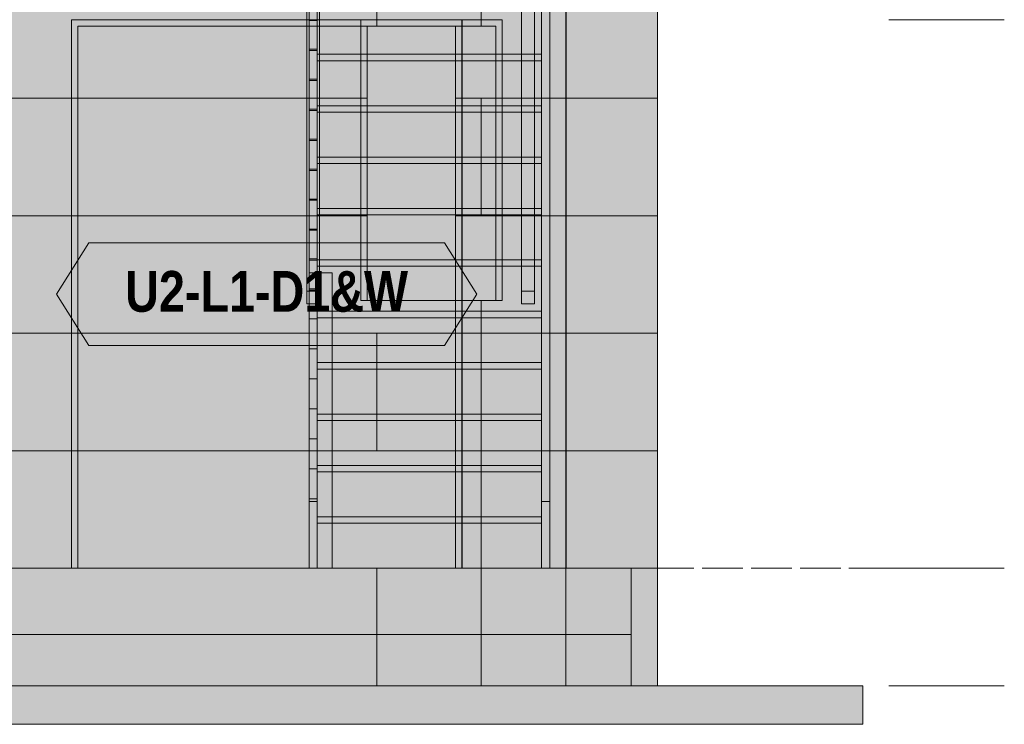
# Model space of a CAD drawing. Header units: millimetres. Extents: x 17 to 413, y 4 to 292.
# Tile 22 of 58: x 194 to 224, y 72 to 94. Entities that reach past the tile are written whole.
import ezdxf
from ezdxf.enums import TextEntityAlignment as Align

# ---------------------------------------------------------------- set-up
doc = ezdxf.new("R2010")
doc.units = ezdxf.units.MM
doc.linetypes.add('DASHED', pattern=[1.524, 1.27, -0.254])
for name, color, linetype in [('FILL-C_DDC89D', 7, 'Continuous'), ('FILL-C_DEC89D', 7, 'Continuous'), ('FILL-EPS', 7, 'Continuous'), ('FILL-LIGHT', 7, 'Continuous'), ('FILL-TIMBER', 7, 'Continuous'), ('FILL-WHITE', 7, 'Continuous'), ('LINE-C_2E8C94', 7, 'Continuous'), ('LINE-C_337880', 7, 'Continuous'), ('LINE-INK', 7, 'Continuous'), ('LINE-STEEL', 7, 'Continuous'), ('LINE-STEEL-DASH', 7, 'DASHED'), ('LINE-STEEL_GREY', 7, 'Continuous'), ('LINE-TEAL_DK', 7, 'Continuous'), ('LINE-TIMBER_DK', 7, 'Continuous'), ('TEXT-TEAL_DK', 7, 'Continuous')]:
    doc.layers.add(name, color=color, linetype=linetype)
doc.styles.add('OpenSansCondensed-Bold', font='OpenSansCondensed-Bold.ttf')

msp = doc.modelspace()

# ---------------------------------------------------------------- hatches: boundary and pattern name
at = {"layer": 'FILL-C_DDC89D', "true_color": 0xddc89d}
h = msp.add_hatch(color=9, dxfattribs=at)
h.dxf.hatch_style = 1
h.paths.add_polyline_path([(202.568, 98.427), (202.824, 98.427), (202.824, 79.141), (202.568, 79.141)])
h = msp.add_hatch(color=9, dxfattribs=at)
h.dxf.hatch_style = 1
h.paths.add_polyline_path([(209.808, 98.427), (210.064, 98.427), (210.064, 79.141), (209.808, 79.141)])
at = {"layer": 'FILL-C_DEC89D', "true_color": 0xdec89d}
h = msp.add_hatch(color=31, dxfattribs=at)
h.dxf.hatch_style = 1
h.paths.add_polyline_path([(202.496, 104.901), (202.896, 104.901), (202.896, 85.687), (202.496, 85.687)])
h = msp.add_hatch(color=31, dxfattribs=at)
h.dxf.hatch_style = 1
h.paths.add_polyline_path([(209.184, 104.901), (209.584, 104.901), (209.584, 85.687), (209.184, 85.687)])
h = msp.add_hatch(color=31, dxfattribs=at)
h.dxf.hatch_style = 1
h.paths.add_polyline_path([(202.496, 85.287), (202.496, 104.501), (202.896, 104.501), (202.896, 85.287)])
h = msp.add_hatch(color=31, dxfattribs=at)
h.dxf.hatch_style = 1
h.paths.add_polyline_path([(209.184, 85.287), (209.184, 104.501), (209.584, 104.501), (209.584, 85.287)])
h = msp.add_hatch(color=31, dxfattribs=at)
h.dxf.hatch_style = 1
h.paths.add_polyline_path([(202.568, 77.061), (202.568, 95.471), (202.824, 95.471), (202.824, 77.061)])
h = msp.add_hatch(color=31, dxfattribs=at)
h.dxf.hatch_style = 1
h.paths.add_polyline_path([(209.808, 77.061), (209.808, 95.471), (210.064, 95.471), (210.064, 77.061)])
at = {"layer": 'FILL-EPS', "true_color": 0xccffff}
h = msp.add_hatch(color=7, dxfattribs=at)
h.dxf.hatch_style = 1
h.paths.add_polyline_path([(210.57, 99.019), (210.571, 99.006), (213.416, 99.006), (213.416, 77.061), (210.571, 77.061), (210.569, 77.061), (210.569, 99.006), (210.569, 99.006), (210.569, 99.019)])
h = msp.add_hatch(color=7, dxfattribs=at)
h.dxf.hatch_style = 1
h.paths.add_polyline_path([(115.431, 99.006), (210.569, 99.006), (210.569, 77.061), (179.228, 77.061), (179.228, 93.933), (171.064, 93.933), (171.064, 77.061), (154.932, 77.061), (154.932, 93.933), (146.768, 93.933), (146.768, 77.061), (115.431, 77.061)])
h.paths.add_polyline_path([(208.382, 93.933), (204.378, 93.933), (204.378, 85.395), (208.382, 85.395)], flags=0)
h.paths.add_polyline_path([(192.277, 85.395), (192.277, 93.933), (184.433, 93.933), (184.433, 85.395)], flags=0)
h.paths.add_polyline_path([(141.562, 85.395), (141.562, 93.933), (133.718, 93.933), (133.718, 85.395)], flags=0)
h.paths.add_polyline_path([(121.618, 93.933), (117.614, 93.933), (117.614, 85.395), (121.618, 85.395)], flags=0)
h = msp.add_hatch(color=7, dxfattribs=at)
h.dxf.hatch_style = 1
h.paths.add_polyline_path([(115.431, 77.061), (115.431, 99.006), (210.569, 99.006), (210.569, 77.061), (179.428, 77.061), (179.428, 94.133), (170.864, 94.133), (170.864, 77.061), (155.132, 77.061), (155.132, 94.133), (146.568, 94.133), (146.568, 77.061)])
h.paths.add_polyline_path([(208.582, 85.395), (208.582, 94.133), (204.178, 94.133), (204.178, 85.395)], flags=0)
h.paths.add_polyline_path([(192.477, 85.395), (192.477, 94.133), (184.233, 94.133), (184.233, 85.395)], flags=0)
h.paths.add_polyline_path([(141.762, 94.133), (133.518, 94.133), (133.518, 85.395), (141.762, 85.395)], flags=0)
h.paths.add_polyline_path([(121.818, 94.133), (117.414, 94.133), (117.414, 85.395), (121.818, 85.395)], flags=0)
h = msp.add_hatch(color=7, dxfattribs=at)
h.dxf.hatch_style = 1
h.paths.add_polyline_path([(115.431, 99.006), (210.569, 99.006), (210.569, 77.061), (207.332, 77.061), (207.332, 94.133), (195.168, 94.133), (195.168, 77.061), (130.836, 77.061), (130.836, 94.133), (118.672, 94.133), (118.672, 77.061), (115.431, 77.061)])
h.paths.add_polyline_path([(171.7, 94.133), (171.7, 82.957), (186.704, 82.957), (186.704, 94.133)], flags=0)
h.paths.add_polyline_path([(139.3, 94.133), (139.3, 82.957), (154.304, 82.957), (154.304, 94.133)], flags=0)
h = msp.add_hatch(color=7, dxfattribs=at)
h.dxf.hatch_style = 1
h.paths.add_polyline_path([(115.431, 99.006), (210.569, 99.006), (210.569, 77.061), (207.132, 77.061), (207.132, 93.933), (195.368, 93.933), (195.368, 77.061), (130.636, 77.061), (130.636, 93.933), (118.872, 93.933), (118.872, 77.061), (115.431, 77.061)])
h.paths.add_polyline_path([(171.9, 82.957), (186.504, 82.957), (186.504, 93.933), (171.9, 93.933)], flags=0)
h.paths.add_polyline_path([(139.5, 82.957), (154.104, 82.957), (154.104, 93.933), (139.5, 93.933)], flags=0)
h = msp.add_hatch(color=7, dxfattribs=at)
h.dxf.hatch_style = 1
h.paths.add_polyline_path([(210.569, 99.006), (213.416, 99.006), (213.416, 77.061), (210.569, 77.061)])
h = msp.add_hatch(color=7, dxfattribs=at)
h.dxf.hatch_style = 1
h.paths.add_polyline_path([(210.57, 77.048), (210.569, 77.048), (210.569, 99.006), (210.571, 99.006), (213.416, 99.006), (213.416, 77.061), (210.571, 77.061), (210.57, 77.048)])
h = msp.add_hatch(color=7, dxfattribs=at)
h.dxf.hatch_style = 1
h.paths.add_polyline_path([(210.569, 77.061), (210.569, 99.006), (213.416, 99.006), (213.416, 77.061)])
h = msp.add_hatch(color=7, dxfattribs=at)
h.dxf.hatch_style = 1
h.paths.add_polyline_path([(210.571, 99.006), (213.416, 99.006), (213.416, 77.061), (210.571, 77.061)])
h = msp.add_hatch(color=7, dxfattribs=at)
h.dxf.hatch_style = 1
h.paths.add_polyline_path([(210.571, 77.061), (210.571, 99.006), (213.416, 99.006), (213.416, 77.061)])
h = msp.add_hatch(color=7, dxfattribs=at)
h.dxf.hatch_style = 1
h.paths.add_polyline_path([(195.168, 94.133), (207.332, 94.133), (207.332, 77.061), (207.132, 77.061), (207.132, 93.933), (195.368, 93.933), (195.368, 77.061), (195.168, 77.061)])
h = msp.add_hatch(color=7, dxfattribs=at)
h.dxf.hatch_style = 1
h.paths.add_polyline_path([(204.178, 94.133), (208.582, 94.133), (208.582, 85.395), (208.382, 85.395), (208.382, 93.933), (204.378, 93.933), (204.378, 85.395), (204.178, 85.395)])
h = msp.add_hatch(color=7, dxfattribs=at)
h.dxf.hatch_style = 1
h.paths.add_polyline_path([(115.431, 73.403), (115.431, 77.061), (210.569, 77.061), (210.569, 73.403)])
h = msp.add_hatch(color=7, dxfattribs=at)
h.dxf.hatch_style = 1
h.paths.add_polyline_path([(115.431, 77.061), (210.569, 77.061), (210.569, 73.403), (115.431, 73.403)])
h = msp.add_hatch(color=7, dxfattribs=at)
h.dxf.hatch_style = 1
h.paths.add_polyline_path([(115.431, 73.403), (115.431, 77.061), (210.569, 77.061), (210.569, 73.403)])
h = msp.add_hatch(color=7, dxfattribs=at)
h.dxf.hatch_style = 1
h.paths.add_polyline_path([(115.431, 77.061), (210.569, 77.061), (210.569, 73.403), (115.431, 73.403)])
h = msp.add_hatch(color=7, dxfattribs=at)
h.dxf.hatch_style = 1
h.paths.add_polyline_path([(210.569, 73.403), (210.569, 77.061), (213.416, 77.061), (213.416, 73.403)])
h = msp.add_hatch(color=7, dxfattribs=at)
h.dxf.hatch_style = 1
h.paths.add_polyline_path([(210.569, 77.061), (212.603, 77.061), (212.603, 73.403), (210.569, 73.403)])
h = msp.add_hatch(color=7, dxfattribs=at)
h.dxf.hatch_style = 1
h.paths.add_polyline_path([(210.569, 73.403), (210.569, 77.061), (212.603, 77.061), (212.603, 73.403)])
h = msp.add_hatch(color=7, dxfattribs=at)
h.dxf.hatch_style = 1
h.paths.add_polyline_path([(210.569, 77.061), (213.416, 77.061), (213.416, 73.403), (210.569, 73.403)])
h = msp.add_hatch(color=7, dxfattribs=at)
h.dxf.hatch_style = 1
h.paths.add_polyline_path([(212.603, 77.061), (213.416, 77.061), (213.416, 73.403), (212.603, 73.403)])
h = msp.add_hatch(color=7, dxfattribs=at)
h.dxf.hatch_style = 1
h.paths.add_polyline_path([(212.603, 73.403), (212.603, 77.061), (213.416, 77.061), (213.416, 73.403)])
h = msp.add_hatch(color=7, dxfattribs=at)
h.dxf.hatch_style = 1
h.paths.add_polyline_path([(212.603, 77.061), (213.416, 77.061), (213.416, 73.403), (212.603, 73.403)])
h = msp.add_hatch(color=7, dxfattribs=at)
h.dxf.hatch_style = 1
h.paths.add_polyline_path([(212.603, 73.403), (212.603, 77.061), (213.416, 77.061), (213.416, 73.403)])
at = {"layer": 'FILL-EPS', "true_color": 0xc0f0f0}
h = msp.add_hatch(color=254, dxfattribs=at)
h.dxf.hatch_style = 1
h.paths.add_polyline_path([(213.416, 77.061), (213.416, 77.061), (213.416, 77.073), (213.418, 77.073), (213.418, 77.061), (213.423, 77.061), (213.423, 73.403), (213.423, 73.39), (213.418, 73.39), (213.418, 73.403), (213.416, 73.403), (213.416, 77.061)])
h = msp.add_hatch(color=254, dxfattribs=at)
h.dxf.hatch_style = 1
h.paths.add_polyline_path([(213.416, 77.061), (213.416, 77.061), (213.416, 77.073), (213.42, 77.073), (213.421, 77.073), (213.423, 77.073), (213.423, 73.403), (213.423, 73.39), (213.419, 73.39), (213.417, 73.39), (213.416, 73.39), (213.416, 73.4), (213.416, 73.402), (213.416, 77.061)])
h = msp.add_hatch(color=254, dxfattribs=at)
h.dxf.hatch_style = 1
h.paths.add_polyline_path([(213.416, 73.403), (213.416, 77.061), (213.423, 77.061), (213.423, 73.403)])
at = {"layer": 'FILL-LIGHT', "true_color": 0xdbdbde}
h = msp.add_hatch(color=254, dxfattribs=at)
h.dxf.hatch_style = 1
h.paths.add_polyline_path([(113.397, 77.061), (212.603, 77.061), (212.603, 75.003), (113.397, 75.003)])
h = msp.add_hatch(color=254, dxfattribs=at)
h.dxf.hatch_style = 1
h.paths.add_polyline_path([(113.397, 75.003), (113.397, 77.061), (212.603, 77.061), (212.603, 75.003)])
h = msp.add_hatch(color=254, dxfattribs=at)
h.dxf.hatch_style = 1
h.paths.add_polyline_path([(106.184, 73.403), (219.816, 73.403), (219.816, 72.203), (106.184, 72.203)])
h = msp.add_hatch(color=254, dxfattribs=at)
h.dxf.hatch_style = 1
h.paths.add_polyline_path([(106.184, 72.203), (106.184, 73.403), (219.816, 73.403), (219.816, 72.203)])
at = {"layer": 'FILL-TIMBER', "true_color": 0xedd6a8}
h = msp.add_hatch(color=41, dxfattribs=at)
h.dxf.hatch_style = 1
h.paths.add_polyline_path([(202.568, 99.708), (202.824, 99.708), (202.824, 93.218), (202.568, 93.218)])
h = msp.add_hatch(color=41, dxfattribs=at)
h.dxf.hatch_style = 1
h.paths.add_polyline_path([(202.568, 93.218), (202.568, 99.708), (202.824, 99.708), (202.824, 93.218)])
h = msp.add_hatch(color=41, dxfattribs=at)
h.dxf.hatch_style = 1
h.paths.add_polyline_path([(202.568, 98.775), (202.824, 98.775), (202.824, 92.285), (202.568, 92.285)])
h = msp.add_hatch(color=41, dxfattribs=at)
h.dxf.hatch_style = 1
h.paths.add_polyline_path([(202.568, 92.285), (202.568, 98.775), (202.824, 98.775), (202.824, 92.285)])
h = msp.add_hatch(color=41, dxfattribs=at)
h.dxf.hatch_style = 1
h.paths.add_polyline_path([(202.568, 97.843), (202.824, 97.843), (202.824, 91.352), (202.568, 91.352)])
h = msp.add_hatch(color=41, dxfattribs=at)
h.dxf.hatch_style = 1
h.paths.add_polyline_path([(202.568, 91.352), (202.568, 97.843), (202.824, 97.843), (202.824, 91.352)])
h = msp.add_hatch(color=41, dxfattribs=at)
h.dxf.hatch_style = 1
h.paths.add_polyline_path([(202.568, 96.91), (202.824, 96.91), (202.824, 90.42), (202.568, 90.42)])
h = msp.add_hatch(color=41, dxfattribs=at)
h.dxf.hatch_style = 1
h.paths.add_polyline_path([(202.568, 90.42), (202.568, 96.91), (202.824, 96.91), (202.824, 90.42)])
h = msp.add_hatch(color=41, dxfattribs=at)
h.dxf.hatch_style = 1
h.paths.add_polyline_path([(202.568, 95.977), (202.824, 95.977), (202.824, 89.487), (202.568, 89.487)])
h = msp.add_hatch(color=41, dxfattribs=at)
h.dxf.hatch_style = 1
h.paths.add_polyline_path([(202.568, 89.487), (202.568, 95.977), (202.824, 95.977), (202.824, 89.487)])
h = msp.add_hatch(color=41, dxfattribs=at)
h.dxf.hatch_style = 1
h.paths.add_polyline_path([(202.568, 95.044), (202.824, 95.044), (202.824, 88.554), (202.568, 88.554)])
h = msp.add_hatch(color=41, dxfattribs=at)
h.dxf.hatch_style = 1
h.paths.add_polyline_path([(202.568, 88.554), (202.568, 95.044), (202.824, 95.044), (202.824, 88.554)])
h = msp.add_hatch(color=41, dxfattribs=at)
h.dxf.hatch_style = 1
h.paths.add_polyline_path([(202.824, 94.461), (209.808, 94.461), (209.808, 93.061), (202.824, 93.061)])
h = msp.add_hatch(color=41, dxfattribs=at)
h.dxf.hatch_style = 1
h.paths.add_polyline_path([(202.824, 93.061), (202.824, 94.461), (209.808, 94.461), (209.808, 92.861), (202.824, 92.861)])
h = msp.add_hatch(color=41, dxfattribs=at)
h.dxf.hatch_style = 1
h.paths.add_polyline_path([(202.568, 94.112), (202.824, 94.112), (202.824, 87.621), (202.568, 87.621)])
h = msp.add_hatch(color=41, dxfattribs=at)
h.dxf.hatch_style = 1
h.paths.add_polyline_path([(202.568, 87.621), (202.568, 94.112), (202.824, 94.112), (202.824, 87.621)])
h = msp.add_hatch(color=41, dxfattribs=at)
h.dxf.hatch_style = 1
h.paths.add_polyline_path([(202.568, 93.179), (202.824, 93.179), (202.824, 86.689), (202.568, 86.689)])
h = msp.add_hatch(color=41, dxfattribs=at)
h.dxf.hatch_style = 1
h.paths.add_polyline_path([(202.568, 86.689), (202.568, 93.179), (202.824, 93.179), (202.824, 86.689)])
h = msp.add_hatch(color=41, dxfattribs=at)
h.dxf.hatch_style = 1
h.paths.add_polyline_path([(202.824, 92.861), (202.824, 93.061), (209.808, 93.061), (209.808, 92.861)])
h = msp.add_hatch(color=41, dxfattribs=at)
h.dxf.hatch_style = 1
h.paths.add_polyline_path([(202.824, 92.861), (209.808, 92.861), (209.808, 91.461), (202.824, 91.461)])
h = msp.add_hatch(color=41, dxfattribs=at)
h.dxf.hatch_style = 1
h.paths.add_polyline_path([(202.824, 91.461), (202.824, 92.861), (209.808, 92.861), (209.808, 91.261), (202.824, 91.261)])
h = msp.add_hatch(color=41, dxfattribs=at)
h.dxf.hatch_style = 1
h.paths.add_polyline_path([(202.568, 92.246), (202.824, 92.246), (202.824, 85.756), (202.568, 85.756)])
h = msp.add_hatch(color=41, dxfattribs=at)
h.dxf.hatch_style = 1
h.paths.add_polyline_path([(202.568, 85.756), (202.568, 92.246), (202.824, 92.246), (202.824, 85.756)])
h = msp.add_hatch(color=41, dxfattribs=at)
h.dxf.hatch_style = 1
h.paths.add_polyline_path([(202.824, 91.261), (202.824, 91.461), (209.808, 91.461), (209.808, 91.261)])
h = msp.add_hatch(color=41, dxfattribs=at)
h.dxf.hatch_style = 1
h.paths.add_polyline_path([(202.568, 91.313), (202.824, 91.313), (202.824, 84.823), (202.568, 84.823)])
h = msp.add_hatch(color=41, dxfattribs=at)
h.dxf.hatch_style = 1
h.paths.add_polyline_path([(202.568, 84.823), (202.568, 91.313), (202.824, 91.313), (202.824, 84.823)])
h = msp.add_hatch(color=41, dxfattribs=at)
h.dxf.hatch_style = 1
h.paths.add_polyline_path([(202.824, 91.261), (209.808, 91.261), (209.808, 89.861), (202.824, 89.861)])
h = msp.add_hatch(color=41, dxfattribs=at)
h.dxf.hatch_style = 1
h.paths.add_polyline_path([(202.824, 89.861), (202.824, 91.261), (209.808, 91.261), (209.808, 89.661), (202.824, 89.661)])
h = msp.add_hatch(color=41, dxfattribs=at)
h.dxf.hatch_style = 1
h.paths.add_polyline_path([(202.568, 90.381), (202.824, 90.381), (202.824, 83.89), (202.568, 83.89)])
h = msp.add_hatch(color=41, dxfattribs=at)
h.dxf.hatch_style = 1
h.paths.add_polyline_path([(202.568, 83.89), (202.568, 90.381), (202.824, 90.381), (202.824, 83.89)])
h = msp.add_hatch(color=41, dxfattribs=at)
h.dxf.hatch_style = 1
h.paths.add_polyline_path([(202.824, 89.661), (202.824, 89.861), (209.808, 89.861), (209.808, 89.661)])
h = msp.add_hatch(color=41, dxfattribs=at)
h.dxf.hatch_style = 1
h.paths.add_polyline_path([(202.824, 89.661), (209.808, 89.661), (209.808, 88.261), (202.824, 88.261)])
h = msp.add_hatch(color=41, dxfattribs=at)
h.dxf.hatch_style = 1
h.paths.add_polyline_path([(202.824, 88.261), (202.824, 89.661), (209.808, 89.661), (209.808, 88.061), (202.824, 88.061)])
h = msp.add_hatch(color=41, dxfattribs=at)
h.dxf.hatch_style = 1
h.paths.add_polyline_path([(202.568, 89.448), (202.824, 89.448), (202.824, 82.958), (202.568, 82.958)])
h = msp.add_hatch(color=41, dxfattribs=at)
h.dxf.hatch_style = 1
h.paths.add_polyline_path([(202.568, 82.958), (202.568, 89.448), (202.824, 89.448), (202.824, 82.958)])
h = msp.add_hatch(color=41, dxfattribs=at)
h.dxf.hatch_style = 1
h.paths.add_polyline_path([(202.568, 88.515), (202.824, 88.515), (202.824, 82.025), (202.568, 82.025)])
h = msp.add_hatch(color=41, dxfattribs=at)
h.dxf.hatch_style = 1
h.paths.add_polyline_path([(202.568, 82.025), (202.568, 88.515), (202.824, 88.515), (202.824, 82.025)])
h = msp.add_hatch(color=41, dxfattribs=at)
h.dxf.hatch_style = 1
h.paths.add_polyline_path([(202.824, 88.061), (202.824, 88.261), (209.808, 88.261), (209.808, 88.061)])
h = msp.add_hatch(color=41, dxfattribs=at)
h.dxf.hatch_style = 1
h.paths.add_polyline_path([(202.824, 88.061), (209.808, 88.061), (209.808, 86.661), (202.824, 86.661)])
h = msp.add_hatch(color=41, dxfattribs=at)
h.dxf.hatch_style = 1
h.paths.add_polyline_path([(202.824, 86.661), (202.824, 88.061), (209.808, 88.061), (209.808, 86.461), (202.824, 86.461)])
h = msp.add_hatch(color=41, dxfattribs=at)
h.dxf.hatch_style = 1
h.paths.add_polyline_path([(202.568, 87.583), (202.824, 87.583), (202.824, 81.092), (202.568, 81.092)])
h = msp.add_hatch(color=41, dxfattribs=at)
h.dxf.hatch_style = 1
h.paths.add_polyline_path([(202.568, 81.092), (202.568, 87.583), (202.824, 87.583), (202.824, 81.092)])
h = msp.add_hatch(color=41, dxfattribs=at)
h.dxf.hatch_style = 1
h.paths.add_polyline_path([(202.568, 86.65), (202.824, 86.65), (202.824, 80.159), (202.568, 80.159)])
h = msp.add_hatch(color=41, dxfattribs=at)
h.dxf.hatch_style = 1
h.paths.add_polyline_path([(202.568, 80.159), (202.568, 86.65), (202.824, 86.65), (202.824, 80.159)])
h = msp.add_hatch(color=41, dxfattribs=at)
h.dxf.hatch_style = 1
h.paths.add_polyline_path([(202.824, 86.461), (202.824, 86.661), (209.808, 86.661), (209.808, 86.461)])
h = msp.add_hatch(color=41, dxfattribs=at)
h.dxf.hatch_style = 1
h.paths.add_polyline_path([(202.824, 86.461), (209.808, 86.461), (209.808, 85.061), (202.824, 85.061)])
h = msp.add_hatch(color=41, dxfattribs=at)
h.dxf.hatch_style = 1
h.paths.add_polyline_path([(202.824, 85.061), (202.824, 86.461), (209.808, 86.461), (209.808, 84.861), (202.824, 84.861)])
h = msp.add_hatch(color=41, dxfattribs=at)
h.dxf.hatch_style = 1
h.paths.add_polyline_path([(202.496, 85.287), (202.496, 85.687), (202.568, 85.687), (202.568, 86.261), (203.288, 86.261), (203.288, 77.061), (202.568, 77.061), (202.568, 85.287)])
h = msp.add_hatch(color=41, dxfattribs=at)
h.dxf.hatch_style = 1
h.paths.add_polyline_path([(202.568, 77.061), (202.568, 86.261), (203.288, 86.261), (203.288, 77.061)])
h = msp.add_hatch(color=41, dxfattribs=at)
h.dxf.hatch_style = 1
h.paths.add_polyline_path([(202.568, 85.717), (202.824, 85.717), (202.824, 79.227), (202.568, 79.227)])
h = msp.add_hatch(color=41, dxfattribs=at)
h.dxf.hatch_style = 1
h.paths.add_polyline_path([(202.568, 79.227), (202.568, 85.717), (202.824, 85.717), (202.824, 79.227)])
h = msp.add_hatch(color=41, dxfattribs=at)
h.dxf.hatch_style = 1
h.paths.add_polyline_path([(209.184, 85.287), (209.184, 85.687), (209.584, 85.687), (209.584, 85.287)])
h = msp.add_hatch(color=41, dxfattribs=at)
h.dxf.hatch_style = 1
h.paths.add_polyline_path([(202.824, 84.861), (202.824, 85.061), (209.808, 85.061), (209.808, 84.861)])
h = msp.add_hatch(color=41, dxfattribs=at)
h.dxf.hatch_style = 1
h.paths.add_polyline_path([(202.824, 84.861), (209.808, 84.861), (209.808, 83.461), (202.824, 83.461)])
h = msp.add_hatch(color=41, dxfattribs=at)
h.dxf.hatch_style = 1
h.paths.add_polyline_path([(202.824, 83.461), (202.824, 84.861), (209.808, 84.861), (209.808, 83.261), (202.824, 83.261)])
h = msp.add_hatch(color=41, dxfattribs=at)
h.dxf.hatch_style = 1
h.paths.add_polyline_path([(202.824, 83.261), (202.824, 83.461), (209.808, 83.461), (209.808, 83.261)])
h = msp.add_hatch(color=41, dxfattribs=at)
h.dxf.hatch_style = 1
h.paths.add_polyline_path([(202.824, 83.261), (209.808, 83.261), (209.808, 81.861), (202.824, 81.861)])
h = msp.add_hatch(color=41, dxfattribs=at)
h.dxf.hatch_style = 1
h.paths.add_polyline_path([(202.824, 81.861), (202.824, 83.261), (209.808, 83.261), (209.808, 81.661), (202.824, 81.661)])
h = msp.add_hatch(color=41, dxfattribs=at)
h.dxf.hatch_style = 1
h.paths.add_polyline_path([(202.824, 81.661), (202.824, 81.861), (209.808, 81.861), (209.808, 81.661)])
h = msp.add_hatch(color=41, dxfattribs=at)
h.dxf.hatch_style = 1
h.paths.add_polyline_path([(202.824, 81.661), (209.808, 81.661), (209.808, 80.261), (202.824, 80.261)])
h = msp.add_hatch(color=41, dxfattribs=at)
h.dxf.hatch_style = 1
h.paths.add_polyline_path([(202.824, 80.261), (202.824, 81.661), (209.808, 81.661), (209.808, 80.061), (202.824, 80.061)])
h = msp.add_hatch(color=41, dxfattribs=at)
h.dxf.hatch_style = 1
h.paths.add_polyline_path([(202.824, 80.061), (202.824, 80.261), (209.808, 80.261), (209.808, 80.061)])
h = msp.add_hatch(color=41, dxfattribs=at)
h.dxf.hatch_style = 1
h.paths.add_polyline_path([(202.824, 80.061), (209.808, 80.061), (209.808, 78.661), (202.824, 78.661)])
h = msp.add_hatch(color=41, dxfattribs=at)
h.dxf.hatch_style = 1
h.paths.add_polyline_path([(202.824, 78.661), (202.824, 80.061), (209.808, 80.061), (209.808, 78.461), (202.824, 78.461)])
h = msp.add_hatch(color=41, dxfattribs=at)
h.dxf.hatch_style = 1
h.paths.add_polyline_path([(209.808, 77.061), (209.808, 79.141), (210.064, 79.141), (210.064, 77.061)])
h = msp.add_hatch(color=41, dxfattribs=at)
h.dxf.hatch_style = 1
h.paths.add_polyline_path([(202.824, 78.461), (202.824, 78.661), (209.808, 78.661), (209.808, 78.461)])
h = msp.add_hatch(color=41, dxfattribs=at)
h.dxf.hatch_style = 1
h.paths.add_polyline_path([(202.824, 78.461), (209.808, 78.461), (209.808, 77.061), (202.824, 77.061)])
h = msp.add_hatch(color=41, dxfattribs=at)
h.dxf.hatch_style = 1
h.paths.add_polyline_path([(202.824, 77.061), (202.824, 78.461), (209.808, 78.461), (209.808, 77.061)])
at = {"layer": 'FILL-WHITE', "true_color": 0xffffff}
h = msp.add_hatch(color=7, dxfattribs=at)
h.dxf.hatch_style = 1
h.paths.add_polyline_path([(195.168, 77.061), (195.168, 94.129), (207.328, 94.129), (207.328, 77.061)])
h = msp.add_hatch(color=7, dxfattribs=at)
h.dxf.hatch_style = 1
h.paths.add_polyline_path([(195.168, 94.129), (207.328, 94.129), (207.328, 77.061), (195.168, 77.061)])
h = msp.add_hatch(color=7, dxfattribs=at)
h.dxf.hatch_style = 1
h.paths.add_polyline_path([(195.168, 94.129), (207.328, 94.129), (207.328, 77.061), (195.168, 77.061)])
h = msp.add_hatch(color=7, dxfattribs=at)
h.dxf.hatch_style = 1
h.paths.add_polyline_path([(194.708, 85.595), (195.708, 87.195), (206.788, 87.195), (207.788, 85.595), (206.788, 83.995), (195.708, 83.995)])

# ---------------------------------------------------------------- linework, layer by layer
at = {"layer": 'LINE-C_2E8C94', "lineweight": 5}
for points in [[(210.57, 99.019), (210.571, 99.006), (213.416, 99.006), (213.416, 77.061), (213.416, 77.061), (213.416, 77.061), (210.571, 77.061), (210.571, 77.061), (210.571, 77.061), (210.569, 77.061), (210.569, 99.006), (210.569, 99.006), (210.569, 99.006), (210.569, 99.019), (210.57, 99.019)], [(115.431, 99.006), (210.569, 99.006), (210.569, 77.061), (179.228, 77.061), (179.228, 93.933), (171.064, 93.933), (171.064, 77.061), (154.932, 77.061), (154.932, 93.933), (146.768, 93.933), (146.768, 77.061), (115.431, 77.061)], [(115.431, 77.061), (115.431, 99.006), (210.569, 99.006), (210.569, 77.061), (179.428, 77.061), (179.428, 94.133), (170.864, 94.133), (170.864, 77.061), (155.132, 77.061), (155.132, 94.133), (146.568, 94.133), (146.568, 77.061)], [(115.431, 99.006), (210.569, 99.006), (210.569, 77.061), (207.332, 77.061), (207.332, 94.133), (195.168, 94.133), (195.168, 77.061), (130.836, 77.061), (130.836, 94.133), (118.672, 94.133), (118.672, 77.061), (115.431, 77.061)], [(115.431, 99.006), (210.569, 99.006), (210.569, 77.061), (207.132, 77.061), (207.132, 93.933), (195.368, 93.933), (195.368, 77.061), (130.636, 77.061), (130.636, 93.933), (118.872, 93.933), (118.872, 77.061), (115.431, 77.061)], [(210.569, 99.006), (210.569, 99.006), (210.569, 99.006), (210.569, 99.006), (213.416, 99.006), (213.416, 77.061), (213.416, 77.061), (213.416, 77.061), (213.416, 77.061), (210.569, 77.061)], [(210.57, 77.048), (210.569, 77.048), (210.569, 99.006), (210.571, 99.006), (210.571, 99.006), (213.416, 99.006), (213.416, 99.006), (213.416, 77.061), (210.571, 77.061), (210.57, 77.048), (210.57, 77.048)], [(210.569, 77.061), (210.569, 77.061), (210.569, 77.061), (210.569, 99.006), (213.416, 99.006), (213.416, 99.006), (213.416, 99.006), (213.416, 99.006), (213.416, 77.061), (210.569, 77.061)], [(210.571, 99.006), (213.416, 99.006), (213.416, 77.061), (213.416, 77.061), (210.571, 77.061), (210.571, 99.006)], [(210.571, 77.061), (210.571, 77.061), (210.571, 99.006), (213.416, 99.006), (213.416, 99.006), (213.416, 77.061)], [(195.168, 94.133), (207.332, 94.133), (207.332, 77.061), (207.132, 77.061), (207.132, 93.933), (195.368, 93.933), (195.368, 77.061), (195.168, 77.061)], [(204.178, 94.133), (208.582, 94.133), (208.582, 85.395), (208.382, 85.395), (208.382, 93.933), (204.378, 93.933), (204.378, 85.395), (204.178, 85.395)], [(208.582, 85.395), (208.582, 94.133), (204.178, 94.133), (204.178, 85.395)], [(208.382, 93.933), (204.378, 93.933), (204.378, 85.395), (208.382, 85.395)], [(115.431, 73.403), (115.431, 77.061), (210.569, 77.061), (210.569, 77.061), (210.569, 73.403)], [(115.431, 77.061), (210.569, 77.061), (210.569, 73.403), (115.431, 73.403), (115.431, 77.061)], [(115.431, 73.403), (115.431, 77.061), (210.569, 77.061), (210.569, 77.061), (210.569, 73.403)], [(115.431, 77.061), (210.569, 77.061), (210.569, 73.403), (115.431, 73.403), (115.431, 77.061)], [(210.569, 73.403), (210.569, 73.403), (210.569, 73.403), (210.569, 77.061), (213.416, 77.061), (213.416, 77.061), (213.416, 77.061), (213.416, 77.061), (213.416, 73.403), (210.569, 73.403)], [(210.569, 77.061), (212.603, 77.061), (212.603, 73.403), (210.569, 73.403)], [(210.569, 73.403), (210.569, 73.403), (210.569, 77.061), (212.603, 77.061), (212.603, 77.061), (212.603, 73.403)], [(210.569, 77.061), (210.569, 77.061), (213.416, 77.061), (213.416, 73.403), (213.416, 73.403), (210.569, 73.403), (210.569, 77.061)], [(212.603, 77.061), (213.416, 77.061), (213.416, 73.403), (212.603, 73.403), (212.603, 77.061)], [(212.603, 73.403), (212.603, 77.061), (213.416, 77.061), (213.416, 77.061), (213.416, 73.403)], [(212.603, 77.061), (213.416, 77.061), (213.416, 73.403), (212.603, 73.403), (212.603, 77.061)], [(212.603, 73.403), (212.603, 77.061), (213.416, 77.061), (213.416, 73.403)], [(213.416, 77.061), (213.416, 77.061), (213.416, 77.073), (213.418, 77.073), (213.418, 77.061), (213.423, 77.061), (213.423, 73.403), (213.423, 73.403), (213.423, 73.39), (213.418, 73.39), (213.418, 73.403), (213.416, 73.403), (213.416, 77.061)], [(213.416, 77.061), (213.416, 77.061), (213.416, 77.073), (213.42, 77.073), (213.421, 77.073), (213.423, 77.073), (213.423, 73.403), (213.423, 73.403), (213.423, 73.39), (213.419, 73.39), (213.417, 73.39), (213.416, 73.39), (213.416, 73.4), (213.416, 73.402), (213.416, 77.061)], [(213.416, 73.403), (213.416, 73.403), (213.416, 77.061), (213.423, 77.061), (213.423, 73.403)]]:
    msp.add_lwpolyline(points, close=True, dxfattribs=at)
at = {"layer": 'LINE-C_337880', "lineweight": 5}
for p, q in [((204.678, 93.941), (204.678, 95.349)), ((207.93, 93.941), (207.93, 95.349)), ((204.678, 93.941), (204.678, 94.125)), ((207.93, 93.941), (207.93, 94.125)), ((186.512, 91.691), (195.36, 91.691)), ((186.712, 91.691), (195.16, 91.691)), ((192.285, 91.691), (204.37, 91.691)), ((192.485, 91.691), (204.17, 91.691)), ((195.176, 91.691), (195.36, 91.691)), ((204.186, 91.691), (204.37, 91.691)), ((207.14, 91.691), (207.324, 91.691)), ((207.14, 91.691), (207.93, 91.691)), ((207.34, 91.691), (207.93, 91.691)), ((207.93, 88.033), (207.93, 91.691)), ((207.93, 91.691), (210.561, 91.691)), ((207.93, 88.033), (207.93, 91.691)), ((207.93, 91.691), (210.561, 91.691)), ((208.39, 91.691), (210.561, 91.691)), ((208.39, 91.691), (208.574, 91.691)), ((208.59, 91.691), (210.561, 91.691)), ((210.577, 91.691), (213.408, 91.691)), ((210.577, 91.691), (213.408, 91.691)), ((210.577, 91.691), (213.408, 91.691)), ((210.577, 91.691), (213.408, 91.691)), ((210.579, 91.691), (213.408, 91.691)), ((210.579, 91.691), (213.408, 91.691)), ((186.512, 88.033), (195.36, 88.033)), ((186.712, 88.033), (195.16, 88.033)), ((192.285, 88.033), (204.37, 88.033)), ((192.485, 88.033), (204.17, 88.033)), ((195.176, 88.033), (195.36, 88.033)), ((204.186, 88.033), (204.37, 88.033)), ((207.14, 88.033), (207.324, 88.033)), ((207.14, 88.033), (207.93, 88.033)), ((207.34, 88.033), (207.93, 88.033)), ((207.93, 88.033), (210.561, 88.033)), ((207.93, 88.033), (210.561, 88.033)), ((208.39, 88.033), (210.561, 88.033)), ((208.39, 88.033), (208.574, 88.033)), ((208.59, 88.033), (210.561, 88.033)), ((210.577, 88.033), (213.408, 88.033)), ((210.577, 88.033), (213.408, 88.033)), ((210.577, 88.033), (213.408, 88.033)), ((210.577, 88.033), (213.408, 88.033)), ((210.579, 88.033), (213.408, 88.033)), ((210.579, 88.033), (213.408, 88.033)), ((207.93, 84.376), (207.93, 85.387)), ((207.93, 84.376), (207.93, 85.387)), ((186.512, 84.376), (195.36, 84.376)), ((186.712, 84.376), (195.16, 84.376)), ((188.422, 84.376), (204.678, 84.376)), ((188.422, 84.376), (204.678, 84.376)), ((195.176, 84.376), (195.36, 84.376)), ((204.678, 80.718), (204.678, 84.376)), ((204.678, 84.376), (207.93, 84.376)), ((204.678, 80.718), (204.678, 84.376)), ((204.678, 84.376), (207.93, 84.376)), ((207.14, 84.376), (207.324, 84.376)), ((207.14, 84.376), (207.93, 84.376)), ((207.34, 84.376), (207.93, 84.376)), ((207.93, 84.376), (210.561, 84.376)), ((207.93, 84.376), (210.561, 84.376)), ((207.93, 80.718), (207.93, 84.376)), ((207.93, 84.376), (210.561, 84.376)), ((207.93, 80.718), (207.93, 84.376)), ((207.93, 84.376), (210.561, 84.376)), ((210.577, 84.376), (213.408, 84.376)), ((210.577, 84.376), (213.408, 84.376)), ((210.577, 84.376), (213.408, 84.376)), ((210.577, 84.376), (213.408, 84.376)), ((210.579, 84.376), (213.408, 84.376)), ((210.579, 84.376), (213.408, 84.376)), ((178.706, 80.718), (195.16, 80.718)), ((178.706, 80.718), (195.36, 80.718)), ((188.422, 80.718), (204.678, 80.718)), ((188.422, 80.718), (204.678, 80.718)), ((195.176, 80.718), (195.36, 80.718)), ((204.678, 80.718), (207.93, 80.718)), ((204.678, 80.718), (207.93, 80.718)), ((207.14, 80.718), (207.324, 80.718)), ((207.14, 80.718), (207.93, 80.718)), ((207.34, 80.718), (207.93, 80.718)), ((207.93, 77.069), (207.93, 80.718)), ((207.93, 80.718), (210.561, 80.718)), ((207.93, 77.069), (207.93, 80.718)), ((207.93, 80.718), (210.561, 80.718)), ((207.93, 80.718), (210.561, 80.718)), ((207.93, 80.718), (210.561, 80.718)), ((210.577, 80.718), (213.408, 80.718)), ((210.577, 80.718), (213.408, 80.718)), ((210.577, 80.718), (213.408, 80.718)), ((210.577, 80.718), (213.408, 80.718)), ((210.579, 80.718), (213.408, 80.718)), ((210.579, 80.718), (213.408, 80.718)), ((204.678, 73.411), (204.678, 77.053)), ((204.678, 73.411), (204.678, 77.053)), ((207.93, 73.411), (207.93, 77.053)), ((207.93, 73.411), (207.93, 77.053))]:
    msp.add_line(p, q, dxfattribs=at)
at = {"layer": 'LINE-INK', "lineweight": 5}
msp.add_lwpolyline([(195.168, 77.061), (195.168, 77.061), (195.168, 94.129), (195.168, 94.129), (195.168, 94.129), (207.328, 94.129), (207.328, 94.129), (207.328, 94.129), (207.328, 77.061), (207.328, 77.061), (207.328, 77.061), (195.168, 77.061)], close=True, dxfattribs=at)
msp.add_lwpolyline([(195.168, 77.061), (195.168, 77.061), (195.168, 94.129), (195.168, 94.129), (195.168, 94.129), (207.328, 94.129), (207.328, 94.129), (207.328, 94.129), (207.328, 77.061), (207.328, 77.061), (207.328, 77.061), (195.168, 77.061)], close=True, dxfattribs=at)
at = {"layer": 'LINE-STEEL', "lineweight": 5}
for p, q in [((220.616, 94.133), (223.016, 94.133)), ((223.016, 94.133), (224.216, 94.133)), ((220.616, 77.061), (223.016, 77.061)), ((223.016, 77.061), (224.216, 77.061)), ((220.616, 73.405), (223.016, 73.405)), ((223.016, 73.405), (224.216, 73.405))]:
    msp.add_line(p, q, dxfattribs=at)
at = {"layer": 'LINE-STEEL-DASH', "lineweight": 5}
msp.add_line((98.984, 77.061), (220.616, 77.061), dxfattribs=at)
at = {"layer": 'LINE-STEEL_GREY', "lineweight": 5}
for points in [[(113.397, 77.061), (212.603, 77.061), (212.603, 75.003), (113.397, 75.003)], [(113.397, 75.003), (113.397, 77.061), (212.603, 77.061), (212.603, 77.061), (212.603, 77.061), (212.603, 75.003), (113.397, 75.003)], [(106.184, 73.403), (219.816, 73.403), (219.816, 72.203), (106.184, 72.203)], [(106.184, 72.203), (106.184, 73.403), (219.816, 73.403), (219.816, 72.203)]]:
    msp.add_lwpolyline(points, close=True, dxfattribs=at)
at = {"layer": 'LINE-TEAL_DK', "lineweight": 5}
msp.add_lwpolyline([(194.708, 85.595), (195.708, 87.195), (206.788, 87.195), (207.788, 85.595), (206.788, 83.995), (195.708, 83.995)], close=True, dxfattribs=at)
at = {"layer": 'LINE-TIMBER_DK', "lineweight": 5}
for points in [[(202.496, 104.901), (202.896, 104.901), (202.896, 85.687), (202.896, 85.687), (202.496, 85.687), (202.496, 104.901)], [(209.184, 104.901), (209.584, 104.901), (209.584, 85.687), (209.584, 85.687), (209.184, 85.687), (209.184, 104.901)], [(202.496, 85.287), (202.496, 85.287), (202.496, 104.501), (202.896, 104.501), (202.896, 104.501), (202.896, 85.287)], [(209.184, 85.287), (209.184, 85.287), (209.184, 104.501), (209.584, 104.501), (209.584, 104.501), (209.584, 85.287)], [(202.568, 99.708), (202.568, 99.708), (202.824, 99.708), (202.824, 93.218), (202.568, 93.218), (202.568, 99.708)], [(202.568, 93.218), (202.568, 99.708), (202.824, 99.708), (202.824, 99.708), (202.824, 99.708), (202.824, 93.218)], [(202.568, 98.775), (202.568, 98.775), (202.824, 98.775), (202.824, 92.285), (202.568, 92.285), (202.568, 98.775)], [(202.568, 92.285), (202.568, 98.775), (202.824, 98.775), (202.824, 98.775), (202.824, 98.775), (202.824, 92.285)], [(202.568, 98.427), (202.824, 98.427), (202.824, 79.141), (202.568, 79.141)], [(209.808, 98.427), (210.064, 98.427), (210.064, 79.141), (209.808, 79.141)], [(202.568, 97.843), (202.568, 97.843), (202.824, 97.843), (202.824, 91.352), (202.568, 91.352), (202.568, 97.843)], [(202.568, 91.352), (202.568, 97.843), (202.824, 97.843), (202.824, 97.843), (202.824, 97.843), (202.824, 91.352)], [(202.568, 96.91), (202.568, 96.91), (202.824, 96.91), (202.824, 90.42), (202.568, 90.42), (202.568, 96.91)], [(202.568, 90.42), (202.568, 96.91), (202.824, 96.91), (202.824, 96.91), (202.824, 96.91), (202.824, 90.42)], [(202.568, 95.977), (202.568, 95.977), (202.824, 95.977), (202.824, 89.487), (202.568, 89.487), (202.568, 95.977)], [(202.568, 89.487), (202.568, 95.977), (202.824, 95.977), (202.824, 95.977), (202.824, 95.977), (202.824, 89.487)], [(202.568, 77.061), (202.568, 77.061), (202.568, 77.061), (202.568, 95.471), (202.824, 95.471), (202.824, 95.471), (202.824, 95.471), (202.824, 95.471), (202.824, 77.061), (202.568, 77.061)], [(209.808, 77.061), (209.808, 77.061), (209.808, 77.061), (209.808, 95.471), (210.064, 95.471), (210.064, 95.471), (210.064, 95.471), (210.064, 95.471), (210.064, 77.061), (209.808, 77.061)], [(202.568, 95.044), (202.568, 95.044), (202.824, 95.044), (202.824, 88.554), (202.568, 88.554), (202.568, 95.044)], [(202.568, 88.554), (202.568, 95.044), (202.824, 95.044), (202.824, 95.044), (202.824, 95.044), (202.824, 88.554)], [(202.824, 94.461), (209.808, 94.461), (209.808, 93.061), (209.808, 93.061), (209.808, 93.061), (202.824, 93.061)], [(202.824, 93.061), (202.824, 94.461), (209.808, 94.461), (209.808, 92.861), (202.824, 92.861)], [(202.568, 94.112), (202.568, 94.112), (202.824, 94.112), (202.824, 87.621), (202.568, 87.621), (202.568, 94.112)], [(202.568, 87.621), (202.568, 94.112), (202.824, 94.112), (202.824, 94.112), (202.824, 94.112), (202.824, 87.621)], [(202.568, 93.179), (202.824, 93.179), (202.824, 86.689), (202.568, 86.689)], [(202.568, 86.689), (202.568, 93.179), (202.824, 93.179), (202.824, 86.689)], [(202.824, 92.861), (202.824, 93.061), (209.808, 93.061), (209.808, 92.861)], [(202.824, 92.861), (202.824, 92.861), (209.808, 92.861), (209.808, 91.461), (209.808, 91.461), (209.808, 91.461), (202.824, 91.461), (202.824, 92.861)], [(202.824, 91.461), (202.824, 92.861), (209.808, 92.861), (209.808, 92.861), (209.808, 92.861), (209.808, 91.261), (202.824, 91.261)], [(202.568, 92.246), (202.824, 92.246), (202.824, 85.756), (202.568, 85.756)], [(202.568, 85.756), (202.568, 92.246), (202.824, 92.246), (202.824, 85.756)], [(202.824, 91.261), (202.824, 91.461), (209.808, 91.461), (209.808, 91.261)], [(202.568, 91.313), (202.824, 91.313), (202.824, 84.823), (202.568, 84.823)], [(202.568, 84.823), (202.568, 91.313), (202.824, 91.313), (202.824, 84.823)], [(202.824, 91.261), (202.824, 91.261), (209.808, 91.261), (209.808, 89.861), (209.808, 89.861), (209.808, 89.861), (202.824, 89.861), (202.824, 91.261)], [(202.824, 89.861), (202.824, 91.261), (209.808, 91.261), (209.808, 91.261), (209.808, 91.261), (209.808, 89.661), (202.824, 89.661)], [(202.568, 90.381), (202.824, 90.381), (202.824, 83.89), (202.568, 83.89)], [(202.568, 83.89), (202.568, 90.381), (202.824, 90.381), (202.824, 83.89)], [(202.824, 89.661), (202.824, 89.861), (209.808, 89.861), (209.808, 89.661)], [(202.824, 89.661), (202.824, 89.661), (209.808, 89.661), (209.808, 88.261), (209.808, 88.261), (209.808, 88.261), (202.824, 88.261), (202.824, 89.661)], [(202.824, 88.261), (202.824, 89.661), (209.808, 89.661), (209.808, 89.661), (209.808, 89.661), (209.808, 88.061), (202.824, 88.061)], [(202.568, 89.448), (202.824, 89.448), (202.824, 82.958), (202.568, 82.958)], [(202.568, 82.958), (202.568, 89.448), (202.824, 89.448), (202.824, 82.958)], [(202.568, 88.515), (202.824, 88.515), (202.824, 82.025), (202.568, 82.025)], [(202.568, 82.025), (202.568, 88.515), (202.824, 88.515), (202.824, 82.025)], [(202.824, 88.061), (202.824, 88.261), (209.808, 88.261), (209.808, 88.061)], [(202.824, 88.061), (202.824, 88.061), (209.808, 88.061), (209.808, 86.661), (209.808, 86.661), (209.808, 86.661), (202.824, 86.661), (202.824, 88.061)], [(202.824, 86.661), (202.824, 88.061), (209.808, 88.061), (209.808, 88.061), (209.808, 88.061), (209.808, 86.461), (202.824, 86.461)], [(202.568, 87.583), (202.824, 87.583), (202.824, 81.092), (202.568, 81.092)], [(202.568, 81.092), (202.568, 87.583), (202.824, 87.583), (202.824, 81.092)], [(202.568, 86.65), (202.824, 86.65), (202.824, 80.159), (202.568, 80.159)], [(202.568, 80.159), (202.568, 86.65), (202.824, 86.65), (202.824, 80.159)], [(202.824, 86.461), (202.824, 86.661), (209.808, 86.661), (209.808, 86.461)], [(202.824, 86.461), (202.824, 86.461), (209.808, 86.461), (209.808, 85.061), (202.824, 85.061), (202.824, 86.461)], [(202.824, 85.061), (202.824, 86.461), (209.808, 86.461), (209.808, 84.861), (202.824, 84.861)], [(202.496, 85.287), (202.496, 85.687), (202.568, 85.687), (202.568, 86.261), (202.568, 86.261), (203.288, 86.261), (203.288, 77.061), (203.288, 77.061), (202.568, 77.061), (202.568, 77.061), (202.568, 77.061), (202.568, 77.061), (202.568, 85.287)], [(202.568, 77.061), (202.568, 77.061), (202.568, 77.061), (202.568, 86.261), (203.288, 86.261), (203.288, 86.261), (203.288, 77.061)], [(202.568, 85.717), (202.824, 85.717), (202.824, 79.227), (202.568, 79.227)], [(202.568, 79.227), (202.568, 85.717), (202.824, 85.717), (202.824, 79.227)], [(209.184, 85.287), (209.184, 85.687), (209.584, 85.687), (209.584, 85.287)], [(202.824, 84.861), (202.824, 85.061), (209.808, 85.061), (209.808, 84.861)], [(202.824, 84.861), (209.808, 84.861), (209.808, 83.461), (202.824, 83.461)], [(202.824, 83.461), (202.824, 84.861), (209.808, 84.861), (209.808, 83.261), (202.824, 83.261)], [(202.824, 83.261), (202.824, 83.461), (209.808, 83.461), (209.808, 83.261)], [(202.824, 83.261), (209.808, 83.261), (209.808, 81.861), (202.824, 81.861)], [(202.824, 81.861), (202.824, 83.261), (209.808, 83.261), (209.808, 81.661), (202.824, 81.661)], [(202.824, 81.661), (202.824, 81.861), (209.808, 81.861), (209.808, 81.661)], [(202.824, 81.661), (209.808, 81.661), (209.808, 80.261), (202.824, 80.261)], [(202.824, 80.261), (202.824, 81.661), (209.808, 81.661), (209.808, 80.061), (202.824, 80.061)], [(202.824, 80.061), (202.824, 80.061), (202.824, 80.261), (209.808, 80.261), (209.808, 80.261), (209.808, 80.261), (209.808, 80.061), (202.824, 80.061)], [(202.824, 80.061), (209.808, 80.061), (209.808, 78.661), (209.808, 78.661), (209.808, 78.661), (209.808, 78.661), (202.824, 78.661)], [(202.824, 78.661), (202.824, 80.061), (209.808, 80.061), (209.808, 78.461), (202.824, 78.461)], [(209.808, 77.061), (209.808, 77.061), (209.808, 77.061), (209.808, 79.141), (210.064, 79.141), (210.064, 79.141), (210.064, 79.141), (210.064, 79.141), (210.064, 77.061), (209.808, 77.061)], [(202.824, 78.461), (202.824, 78.661), (209.808, 78.661), (209.808, 78.461)], [(202.824, 78.461), (209.808, 78.461), (209.808, 77.061), (202.824, 77.061)], [(202.824, 77.061), (202.824, 78.461), (209.808, 78.461), (209.808, 78.461), (209.808, 78.461), (209.808, 78.461), (209.808, 77.061)]]:
    msp.add_lwpolyline(points, close=True, dxfattribs=at)

# ---------------------------------------------------------------- texts
at = {"layer": 'TEXT-TEAL_DK', "style": 'OpenSansCondensed-Bold'}
msp.add_text('U2-L1-D1&W', height=1.27, dxfattribs=at).set_placement((201.248, 85.045), align=Align.CENTER)

doc.saveas('drawing.dxf')
